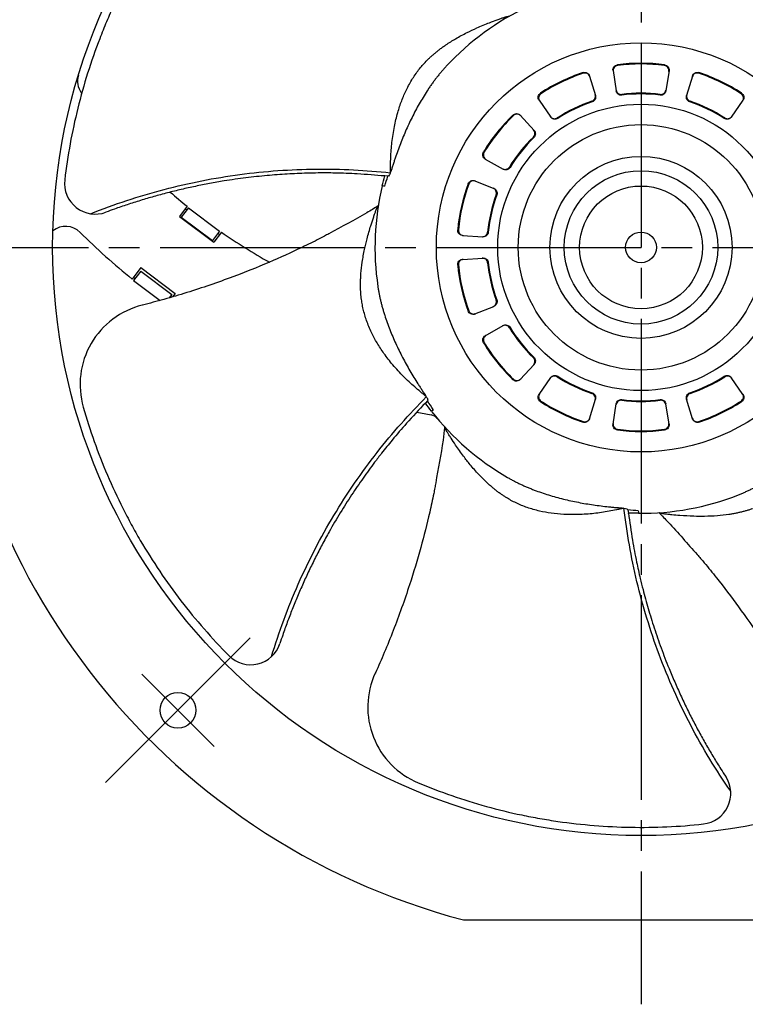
# Model space of a CAD drawing. Header units: millimetres. Extents: x 0 to 594, y 0 to 420.
# Tile 6 of 8: x 386 to 457, y 159 to 255. Entities that reach past the tile are written whole.
import ezdxf

# ---------------------------------------------------------------- set-up
doc = ezdxf.new("R2010")
doc.units = ezdxf.units.MM
doc.linetypes.add('CENTER', pattern=[27, 20, -2, 3, -2])

msp = doc.modelspace()

# ---------------------------------------------------------------- linework, layer by layer
at = {"color": 7, "linetype": 'CENTER'}
for p, q in [((447, 306.5), (447, 158.5)), ((373, 232.5), (521, 232.5)), ((394.674, 180.174), (408.816, 194.316)), ((398.21, 190.781), (405.281, 183.71))]:
    msp.add_line(p, q, dxfattribs=at)
at = {"color": 7}
for p, q in [((444.264, 249.777), (444.576, 247.802)), ((449.736, 249.777), (449.424, 247.802)), ((441.969, 249.254), (442.544, 247.338)), ((452.031, 249.254), (451.456, 247.338)), ((437.038, 246.879), (438.177, 245.235)), ((456.962, 246.879), (455.823, 245.235)), ((435.198, 245.412), (436.548, 243.935)), ((431.786, 241.133), (433.526, 240.146)), ((422.26, 239.456), (421.954, 239.482)), ((430.765, 239.012), (432.621, 238.268)), ((402.632, 236.518), (401.886, 235.527)), ((402.768, 236.365), (402.076, 235.447)), ((402.458, 236.286), (402.618, 236.166)), ((402.768, 236.365), (405.803, 234.079)), ((401.886, 235.527), (405.24, 233)), ((402.076, 235.447), (405.111, 233.16)), ((405.803, 234.079), (405.111, 233.16)), ((405.987, 233.99), (405.24, 233)), ((405.652, 233.879), (405.812, 233.759)), ((429.547, 233.677), (431.543, 233.542)), ((429.547, 231.323), (431.543, 231.458)), ((398.121, 230.532), (397.273, 229.405)), ((398.104, 230.176), (397.412, 229.258)), ((398.104, 230.176), (401.139, 227.889)), ((398.121, 230.532), (401.476, 228.004)), ((397.403, 229.578), (397.562, 229.457)), ((397.412, 229.258), (399.998, 227.309)), ((401.139, 227.889), (400.893, 227.563)), ((401.476, 228.004), (401.213, 227.656)), ((430.765, 225.988), (432.621, 226.732)), ((431.786, 223.867), (433.526, 224.854)), ((435.198, 219.588), (436.548, 221.065)), ((437.038, 218.121), (438.177, 219.765)), ((456.962, 218.121), (455.823, 219.765)), ((441.969, 215.746), (442.544, 217.662)), ((452.031, 215.746), (451.456, 217.662)), ((426.137, 217.494), (425.925, 217.271)), ((444.264, 215.223), (444.576, 217.198)), ((449.736, 215.223), (449.424, 217.198)), ((445.724, 206.833), (445.766, 206.528)), ((429.652, 166.75), (464.348, 166.75))]:
    msp.add_line(p, q, dxfattribs=at)
at = {"color": 7, "flags": 128}
for points in [[(444.693, 250.352), (444.699, 250.317), (444.699, 250.317), (444.704, 250.283)], [(449.296, 250.283), (449.301, 250.317), (449.301, 250.317), (449.307, 250.352)], [(441.353, 249.518), (441.343, 249.551), (441.343, 249.551), (441.333, 249.585)], [(452.667, 249.585), (452.657, 249.551), (452.657, 249.551), (452.647, 249.518)], [(437.176, 247.583), (437.196, 247.554), (437.196, 247.554), (437.216, 247.525)], [(445.122, 247.452), (445.127, 247.418), (445.127, 247.418), (445.133, 247.383)], [(448.867, 247.383), (448.873, 247.418), (448.873, 247.418), (448.878, 247.452)], [(456.784, 247.525), (456.804, 247.554), (456.804, 247.554), (456.824, 247.583)], [(442.225, 246.72), (442.215, 246.753), (442.215, 246.753), (442.205, 246.787)], [(451.795, 246.787), (451.785, 246.753), (451.785, 246.753), (451.775, 246.72)], [(434.528, 245.382), (434.505, 245.408), (434.505, 245.408), (434.481, 245.434)], [(438.82, 245.157), (438.84, 245.128), (438.84, 245.128), (438.86, 245.099)], [(455.14, 245.099), (455.16, 245.128), (455.16, 245.128), (455.18, 245.157)], [(436.528, 243.24), (436.504, 243.265), (436.504, 243.265), (436.481, 243.291)], [(431.605, 241.827), (431.635, 241.81), (431.635, 241.81), (431.666, 241.792)], [(434.139, 240.354), (434.169, 240.337), (434.169, 240.337), (434.199, 240.32)], [(430.174, 238.695), (430.142, 238.708), (430.142, 238.708), (430.109, 238.721)], [(432.905, 237.632), (432.873, 237.645), (432.873, 237.645), (432.84, 237.658)], [(429.083, 234.223), (429.118, 234.221), (429.118, 234.221), (429.152, 234.219)], [(432.005, 233.996), (432.039, 233.994), (432.039, 233.994), (432.074, 233.991)], [(429.152, 230.781), (429.118, 230.779), (429.118, 230.779), (429.083, 230.777)], [(432.074, 231.009), (432.039, 231.006), (432.039, 231.006), (432.005, 231.004)], [(432.84, 227.342), (432.873, 227.355), (432.873, 227.355), (432.905, 227.368)], [(430.109, 226.279), (430.142, 226.292), (430.142, 226.292), (430.174, 226.305)], [(434.199, 224.68), (434.169, 224.663), (434.169, 224.663), (434.139, 224.646)], [(431.666, 223.208), (431.635, 223.19), (431.635, 223.19), (431.605, 223.173)], [(436.481, 221.709), (436.504, 221.735), (436.504, 221.735), (436.528, 221.76)], [(434.481, 219.566), (434.505, 219.592), (434.505, 219.592), (434.528, 219.618)], [(438.86, 219.901), (438.84, 219.872), (438.84, 219.872), (438.82, 219.843)], [(455.18, 219.843), (455.16, 219.872), (455.16, 219.872), (455.14, 219.901)], [(442.205, 218.213), (442.215, 218.247), (442.215, 218.247), (442.225, 218.28)], [(445.133, 217.617), (445.127, 217.582), (445.127, 217.582), (445.122, 217.548)], [(448.878, 217.548), (448.873, 217.582), (448.873, 217.582), (448.867, 217.617)], [(451.775, 218.28), (451.785, 218.247), (451.785, 218.247), (451.795, 218.213)], [(437.216, 217.475), (437.196, 217.446), (437.196, 217.446), (437.176, 217.417)], [(456.824, 217.417), (456.804, 217.446), (456.804, 217.446), (456.784, 217.475)], [(441.333, 215.415), (441.343, 215.449), (441.343, 215.449), (441.353, 215.482)], [(444.704, 214.717), (444.699, 214.683), (444.699, 214.683), (444.693, 214.648)], [(449.307, 214.648), (449.301, 214.683), (449.301, 214.683), (449.296, 214.717)], [(452.647, 215.482), (452.657, 215.449), (452.657, 215.449), (452.667, 215.415)]]:
    msp.add_lwpolyline(points, dxfattribs=at)
at = {"color": 7}
for centre, radius in [((447, 232.5), 57.5), ((447, 232.5), 20), ((447, 232.5), 14), ((447, 232.5), 12), ((447, 232.5), 8.9), ((447, 232.5), 7.5), ((447, 232.5), 6), ((447, 232.5), 1.5), ((401.745, 187.245), 1.75)]:
    msp.add_circle(centre, radius, dxfattribs=at)
for centre, radius, start, end in [((447, 232.5), 68, 104.78016, 255.21984), ((447, 232.5), 26, 115.20177, 137.03465), ((447, 232.5), 18, 82.63722, 97.36278), ((447, 232.5), 17.93, 82.64378, 97.35622), ((393.933, 248.754), 2, 162.97093, 215.15381), ((447, 232.5), 18, 108.3515, 123.07707), ((447, 232.5), 17.93, 108.35806, 123.07051), ((447, 232.5), 17.93, 56.92949, 71.64194), ((447, 232.5), 18, 56.92293, 71.6485), ((437.716, 279.586), 55.55, 215.15381, 215.21819), ((447, 232.5), 15.07, 82.84031, 97.15969), ((447, 232.5), 15, 82.84861, 97.15139), ((447, 232.5), 15.07, 108.5546, 122.87397), ((447, 232.5), 15, 108.56289, 122.86568), ((447, 232.5), 15, 57.13432, 71.43711), ((447, 232.5), 15.07, 57.12603, 71.4454), ((447, 232.5), 18, 134.06579, 148.79135), ((447, 232.5), 17.93, 134.07235, 148.78479), ((447, 232.5), 15.07, 134.26888, 148.58826), ((447, 232.5), 15, 134.27718, 148.57996), ((393.665, 238.752), 3, 173.31415, 290.41046), ((437.716, 279.586), 55.55, 228.62599, 230.83349), ((447, 232.5), 26, 166.63034, 188.46323), ((447, 232.5), 18, 159.78007, 174.50564), ((447, 232.5), 17.93, 159.78664, 174.49908), ((447, 232.5), 15.07, 159.98317, 174.30254), ((447, 232.5), 15, 159.99147, 174.29425), ((390.773, 232.555), 2, 45.05371, 128.69762), ((437.716, 279.586), 64.45, 225.05371, 231.13278), ((437.716, 279.586), 55.55, 235.16651, 240.88329), ((447, 232.5), 18, 185.49436, 200.21993), ((447, 232.5), 17.93, 185.50092, 200.21336), ((447, 232.5), 15.07, 185.69746, 200.01683), ((447, 232.5), 15, 185.70575, 200.00853), ((400.184, 219.085), 8, 103.89442, 195.98898), ((447, 232.5), 15.07, 211.41174, 225.73112), ((447, 232.5), 15, 211.42004, 225.72282), ((447, 232.5), 18, 211.20865, 225.93421), ((447, 232.5), 17.93, 211.21521, 225.92765), ((447, 232.5), 15.07, 237.12603, 251.4454), ((447, 232.5), 15, 237.13432, 251.43711), ((447, 232.5), 15, 288.56289, 302.86568), ((447, 232.5), 15.07, 288.5546, 302.87397), ((447, 232.5), 15, 262.84861, 277.15139), ((447, 232.5), 18, 236.92293, 251.6485), ((447, 232.5), 17.93, 236.92949, 251.64194), ((447, 232.5), 15.07, 262.84031, 277.15969), ((447, 232.5), 17.93, 288.35806, 303.07051), ((447, 232.5), 18, 288.3515, 303.07707), ((437.716, 279.586), 64.45, 258.70249, 259.9767), ((426.325, 215.135), 1, 40.02648, 79.9767), ((447, 232.5), 26, 218.05891, 239.8918), ((447, 232.5), 17.93, 262.64378, 277.35622), ((447, 232.5), 18, 262.63722, 277.36278), ((447, 232.5), 26, 269.48748, 291.32037), ((408.858, 194.699), 3, 224.74272, 341.83903), ((428.299, 187.534), 8, 155.32299, 247.41755), ((452.773, 179.111), 3, 276.17129, 33.2676)]:
    msp.add_arc(centre, radius, start, end, dxfattribs=at)
for points, knots in [([(400.805, 265.377), (399.447, 263.469), (398.206, 261.476), (396.524, 258.355), (395.993, 257.291), (395.243, 255.662), (395.001, 255.112), (394.535, 254.011), (394.312, 253.457), (393.24, 250.677), (392.527, 248.412), (391.389, 243.811), (390.964, 241.477), (390.686, 239.101)], [0.0005162, 0.0005162, 0.0005162, 0.0005162, 0.25, 0.25, 0.375, 0.375, 0.4375, 0.4375, 0.5, 0.5, 0.75, 0.75, 0.9987671, 0.9987671, 0.9987671, 0.9987671]), ([(426.09, 250.788), (426.165, 250.862), (426.318, 251.013), (426.558, 251.233), (426.809, 251.452), (427.073, 251.669), (427.348, 251.883), (427.635, 252.094), (428.139, 252.447), (428.92, 252.935), (429.933, 253.479), (431.041, 253.998), (432.025, 254.406), (432.815, 254.703), (433.278, 254.868), (433.538, 254.958), (433.692, 255.011), (433.761, 255.034), (433.794, 255.044), (433.823, 255.047), (433.864, 255.054), (433.919, 255.065), (434.001, 255.085), (434.08, 255.105), (434.121, 255.113), (434.137, 255.113), (434.146, 255.109), (434.151, 255.107), (434.154, 255.105)], [0, 0, 0, 0, 0.033508, 0.067817, 0.102933, 0.138865, 0.175617, 0.213196, 0.251604, 0.370276, 0.504069, 0.614388, 0.755861, 0.839866, 0.880221, 0.911129, 0.926553, 0.931765, 0.934077, 0.93739, 0.940607, 0.946893, 0.955889, 0.970499, 0.98213, 0.986521, 0.990965, 1, 1, 1, 1]), ([(422.501, 239.8), (422.504, 239.845), (422.509, 239.908), (422.516, 239.986), (422.519, 240.034), (422.521, 240.081), (422.52, 240.127), (422.521, 240.189), (422.52, 240.266), (422.521, 240.39), (422.524, 240.731), (422.548, 241.538), (422.646, 242.801), (422.872, 244.271), (423.197, 245.63), (423.595, 246.827), (423.991, 247.748), (424.359, 248.461), (424.673, 248.996), (425.003, 249.496), (425.35, 249.96), (425.709, 250.392), (425.964, 250.657), (426.09, 250.788)], [0, 0, 0, 0, 0.010861, 0.015124, 0.018824, 0.022472, 0.026262, 0.030005, 0.037474, 0.044946, 0.0599, 0.119877, 0.240885, 0.368887, 0.486803, 0.590542, 0.689139, 0.744783, 0.798827, 0.851319, 0.90231, 0.951853, 1, 1, 1, 1]), ([(444.264, 249.777), (444.243, 249.91), (444.277, 250.049), (444.436, 250.261), (444.56, 250.334), (444.693, 250.352)], [0, 0, 0, 0, 0.5, 0.5, 1, 1, 1, 1]), ([(444.704, 250.283), (444.571, 250.265), (444.448, 250.193), (444.289, 249.98), (444.253, 249.841), (444.274, 249.708)], [0, 0, 0, 0, 0.5, 0.5, 1, 1, 1, 1]), ([(449.726, 249.708), (449.747, 249.841), (449.712, 249.98), (449.553, 250.192), (449.429, 250.265), (449.296, 250.283)], [0, 0, 0, 0, 0.5, 0.5, 1, 1, 1, 1]), ([(449.307, 250.352), (449.44, 250.334), (449.563, 250.262), (449.722, 250.049), (449.757, 249.91), (449.736, 249.777)], [0, 0, 0, 0, 0.5, 0.5, 1, 1, 1, 1]), ([(427.974, 250.22), (427.896, 250.136), (427.739, 249.965), (427.51, 249.7), (427.282, 249.428), (427.058, 249.147), (426.837, 248.859), (426.619, 248.563), (426.404, 248.259), (425.986, 247.646), (425.4, 246.698), (424.693, 245.381), (424.056, 244.027), (423.579, 242.87), (423.227, 241.934), (423.019, 241.345), (422.86, 240.872), (422.764, 240.576), (422.688, 240.339), (422.646, 240.205), (422.619, 240.115), (422.605, 240.068), (422.589, 240.021), (422.571, 239.971), (422.541, 239.898), (422.517, 239.84), (422.501, 239.8)], [0, 0, 0, 0, 0.030434, 0.061114, 0.092042, 0.12322, 0.154649, 0.186329, 0.218263, 0.250452, 0.376747, 0.502035, 0.627187, 0.751292, 0.813542, 0.875325, 0.906255, 0.937083, 0.95252, 0.967937, 0.971896, 0.975853, 0.979901, 0.984224, 0.989011, 1, 1, 1, 1]), ([(441.333, 249.585), (441.46, 249.627), (441.603, 249.615), (441.839, 249.492), (441.93, 249.382), (441.969, 249.254)], [0, 0, 0, 0, 0.5, 0.5, 1, 1, 1, 1]), ([(441.989, 249.187), (441.951, 249.315), (441.859, 249.425), (441.623, 249.548), (441.48, 249.56), (441.353, 249.518)], [0, 0, 0, 0, 0.5, 0.5, 1, 1, 1, 1]), ([(452.647, 249.518), (452.52, 249.56), (452.377, 249.548), (452.141, 249.425), (452.049, 249.315), (452.011, 249.187)], [0, 0, 0, 0, 0.5, 0.5, 1, 1, 1, 1]), ([(452.031, 249.254), (452.07, 249.382), (452.161, 249.492), (452.397, 249.615), (452.54, 249.627), (452.667, 249.585)], [0, 0, 0, 0, 0.5, 0.5, 1, 1, 1, 1]), ([(437.038, 246.879), (436.962, 246.989), (436.933, 247.13), (436.984, 247.39), (437.063, 247.509), (437.176, 247.583)], [0, 0, 0, 0, 0.5, 0.5, 1, 1, 1, 1]), ([(437.216, 247.525), (437.103, 247.452), (437.024, 247.333), (436.973, 247.073), (437.001, 246.932), (437.078, 246.821)], [0, 0, 0, 0, 0.5, 0.5, 1, 1, 1, 1]), ([(442.205, 246.787), (442.327, 246.828), (442.431, 246.917), (442.548, 247.144), (442.562, 247.281), (442.524, 247.405)], [0, 0, 0, 0, 0.5, 0.5, 1, 1, 1, 1]), ([(444.566, 247.871), (444.586, 247.743), (444.657, 247.626), (444.861, 247.472), (444.993, 247.436), (445.122, 247.452)], [0, 0, 0, 0, 0.5, 0.5, 1, 1, 1, 1]), ([(445.133, 247.383), (445.004, 247.367), (444.872, 247.403), (444.668, 247.557), (444.597, 247.674), (444.576, 247.802)], [0, 0, 0, 0, 0.5, 0.5, 1, 1, 1, 1]), ([(449.424, 247.802), (449.403, 247.674), (449.332, 247.557), (449.128, 247.403), (448.996, 247.367), (448.867, 247.383)], [0, 0, 0, 0, 0.5, 0.5, 1, 1, 1, 1]), ([(448.878, 247.452), (449.007, 247.436), (449.139, 247.472), (449.343, 247.626), (449.414, 247.743), (449.434, 247.871)], [0, 0, 0, 0, 0.5, 0.5, 1, 1, 1, 1]), ([(451.476, 247.405), (451.438, 247.281), (451.452, 247.145), (451.569, 246.917), (451.673, 246.828), (451.795, 246.787)], [0, 0, 0, 0, 0.5, 0.5, 1, 1, 1, 1]), ([(456.922, 246.821), (456.999, 246.932), (457.027, 247.072), (456.976, 247.333), (456.897, 247.452), (456.784, 247.525)], [0, 0, 0, 0, 0.5, 0.5, 1, 1, 1, 1]), ([(456.824, 247.583), (456.937, 247.509), (457.016, 247.39), (457.067, 247.13), (457.038, 246.989), (456.962, 246.879)], [0, 0, 0, 0, 0.5, 0.5, 1, 1, 1, 1]), ([(442.544, 247.338), (442.582, 247.214), (442.568, 247.078), (442.451, 246.85), (442.347, 246.761), (442.225, 246.72)], [0, 0, 0, 0, 0.5, 0.5, 1, 1, 1, 1]), ([(451.775, 246.72), (451.653, 246.761), (451.549, 246.85), (451.432, 247.077), (451.418, 247.214), (451.456, 247.338)], [0, 0, 0, 0, 0.5, 0.5, 1, 1, 1, 1]), ([(434.481, 245.434), (434.578, 245.527), (434.712, 245.578), (434.977, 245.57), (435.108, 245.511), (435.198, 245.412)], [0, 0, 0, 0, 0.5, 0.5, 1, 1, 1, 1]), ([(435.245, 245.36), (435.155, 245.459), (435.024, 245.518), (434.759, 245.527), (434.625, 245.476), (434.528, 245.382)], [0, 0, 0, 0, 0.5, 0.5, 1, 1, 1, 1]), ([(438.138, 245.292), (438.211, 245.186), (438.326, 245.111), (438.577, 245.061), (438.712, 245.086), (438.82, 245.157)], [0, 0, 0, 0, 0.5, 0.5, 1, 1, 1, 1]), ([(438.86, 245.099), (438.751, 245.029), (438.617, 245.004), (438.366, 245.054), (438.251, 245.128), (438.177, 245.235)], [0, 0, 0, 0, 0.5, 0.5, 1, 1, 1, 1]), ([(455.823, 245.235), (455.749, 245.128), (455.634, 245.054), (455.383, 245.004), (455.249, 245.029), (455.14, 245.099)], [0, 0, 0, 0, 0.5, 0.5, 1, 1, 1, 1]), ([(455.18, 245.157), (455.288, 245.086), (455.423, 245.061), (455.674, 245.111), (455.789, 245.186), (455.862, 245.292)], [0, 0, 0, 0, 0.5, 0.5, 1, 1, 1, 1]), ([(436.481, 243.291), (436.574, 243.381), (436.628, 243.507), (436.635, 243.763), (436.588, 243.891), (436.501, 243.987)], [0, 0, 0, 0, 0.5, 0.5, 1, 1, 1, 1]), ([(436.548, 243.935), (436.635, 243.84), (436.682, 243.711), (436.675, 243.456), (436.621, 243.33), (436.528, 243.24)], [0, 0, 0, 0, 0.5, 0.5, 1, 1, 1, 1]), ([(431.786, 241.133), (431.669, 241.199), (431.582, 241.313), (431.515, 241.57), (431.535, 241.712), (431.605, 241.827)], [0, 0, 0, 0, 0.5, 0.5, 1, 1, 1, 1]), ([(431.666, 241.792), (431.596, 241.677), (431.576, 241.536), (431.643, 241.279), (431.73, 241.165), (431.847, 241.098)], [0, 0, 0, 0, 0.5, 0.5, 1, 1, 1, 1]), ([(393.213, 235.786), (394.374, 236.256), (395.548, 236.686), (397.942, 237.478), (399.158, 237.839), (402.835, 238.806), (405.315, 239.294), (410.274, 239.957), (412.763, 240.129), (416.457, 240.173), (417.681, 240.151), (420.103, 240.018), (421.302, 239.909), (422.501, 239.8)], [0.0020901, 0.0020901, 0.0020901, 0.0020901, 0.125, 0.125, 0.25, 0.25, 0.5, 0.5, 0.75, 0.75, 0.875, 0.875, 1, 1, 1, 1]), ([(421.952, 239.482), (421.062, 239.557), (419.458, 239.693), (417.285, 239.777), (415.637, 239.781), (414.08, 239.75), (412.412, 239.678), (410.427, 239.53), (408.367, 239.307), (406.497, 239.038), (404.849, 238.751), (403.453, 238.475), (402.077, 238.169), (400.723, 237.836), (399.392, 237.476), (398.084, 237.091), (396.801, 236.682), (395.679, 236.298), (394.987, 236.043), (394.711, 235.941)], [0, 0, 0, 0, 0.098766, 0.1779365, 0.2375522, 0.2775761, 0.3460414, 0.4170026, 0.4904779, 0.5664731, 0.6170819, 0.6670849, 0.7164807, 0.7652673, 0.813443, 0.8610059, 0.9079543, 0.9542867, 0.9849612, 0.9849612, 0.9849612, 0.9849612]), ([(422.501, 239.8), (422.473, 239.704), (422.43, 239.615), (422.34, 239.488), (422.294, 239.453), (422.259, 239.455)], [0, 0, 0, 0, 0.5, 0.5, 1, 1, 1, 1]), ([(433.465, 240.18), (433.578, 240.116), (433.713, 240.099), (433.961, 240.163), (434.071, 240.244), (434.139, 240.354)], [0, 0, 0, 0, 0.5, 0.5, 1, 1, 1, 1]), ([(434.199, 240.32), (434.132, 240.209), (434.022, 240.128), (433.774, 240.064), (433.638, 240.082), (433.526, 240.146)], [0, 0, 0, 0, 0.5, 0.5, 1, 1, 1, 1]), ([(421.919, 239.484), (421.928, 239.483), (421.945, 239.48), (421.952, 239.481), (421.955, 239.482)], [0, 0, 0, 0, 0.5158, 1, 1, 1, 1]), ([(430.109, 238.721), (430.156, 238.847), (430.254, 238.951), (430.497, 239.059), (430.64, 239.062), (430.765, 239.012)], [0, 0, 0, 0, 0.5, 0.5, 1, 1, 1, 1]), ([(430.83, 238.986), (430.705, 239.036), (430.562, 239.033), (430.319, 238.926), (430.221, 238.821), (430.174, 238.695)], [0, 0, 0, 0, 0.5, 0.5, 1, 1, 1, 1]), ([(432.84, 237.658), (432.885, 237.78), (432.879, 237.917), (432.775, 238.15), (432.677, 238.246), (432.557, 238.294)], [0, 0, 0, 0, 0.5, 0.5, 1, 1, 1, 1]), ([(432.621, 238.268), (432.741, 238.219), (432.84, 238.124), (432.944, 237.891), (432.95, 237.754), (432.905, 237.632)], [0, 0, 0, 0, 0.5, 0.5, 1, 1, 1, 1]), ([(421.317, 236.551), (420.95, 236.327), (419.373, 235.369), (417.588, 234.439), (416.205, 233.673), (416.06, 233.592)], [0, 0, 0, 0, 0.213711, 0.917688, 1, 1, 1, 1]), ([(419.665, 227.554), (419.653, 227.659), (419.631, 227.873), (419.608, 228.198), (419.594, 228.531), (419.589, 228.872), (419.593, 229.22), (419.606, 229.576), (419.645, 230.191), (419.75, 231.106), (419.957, 232.237), (420.242, 233.427), (420.536, 234.451), (420.797, 235.253), (420.957, 235.718), (421.048, 235.977), (421.103, 236.131), (421.127, 236.199), (421.14, 236.231), (421.156, 236.256), (421.176, 236.292), (421.202, 236.342), (421.237, 236.418), (421.271, 236.492), (421.291, 236.529), (421.301, 236.542), (421.309, 236.547), (421.314, 236.549), (421.317, 236.551)], [0, 0, 0, 0, 0.033508, 0.067817, 0.102933, 0.138865, 0.175617, 0.213196, 0.251604, 0.370276, 0.504069, 0.614388, 0.755861, 0.839866, 0.880221, 0.911129, 0.926553, 0.931765, 0.934077, 0.93739, 0.940607, 0.946893, 0.955889, 0.970499, 0.98213, 0.986521, 0.990965, 1, 1, 1, 1]), ([(429.547, 233.677), (429.413, 233.686), (429.285, 233.751), (429.113, 233.953), (429.07, 234.09), (429.083, 234.223)], [0, 0, 0, 0, 0.5, 0.5, 1, 1, 1, 1]), ([(429.152, 234.219), (429.14, 234.085), (429.183, 233.949), (429.355, 233.746), (429.483, 233.681), (429.617, 233.672)], [0, 0, 0, 0, 0.5, 0.5, 1, 1, 1, 1]), ([(431.473, 233.547), (431.602, 233.538), (431.732, 233.581), (431.927, 233.746), (431.992, 233.867), (432.005, 233.996)], [0, 0, 0, 0, 0.5, 0.5, 1, 1, 1, 1]), ([(432.074, 233.991), (432.061, 233.863), (431.997, 233.742), (431.802, 233.577), (431.672, 233.533), (431.543, 233.542)], [0, 0, 0, 0, 0.5, 0.5, 1, 1, 1, 1]), ([(416.06, 233.592), (415.894, 233.505), (415.173, 233.128), (413.373, 232.251), (410.571, 230.976), (407.554, 229.768), (404.874, 228.806), (402.627, 228.07), (400.436, 227.423), (398.982, 227.029), (398.273, 226.854), (398.263, 226.851)], [0, 0, 0, 0, 0.0290362, 0.1260912, 0.3105081, 0.5064898, 0.6306013, 0.7533141, 0.8744753, 0.9869132, 0.9885973, 0.9885973, 0.9885973, 0.9885973]), ([(429.083, 230.777), (429.07, 230.91), (429.113, 231.047), (429.285, 231.249), (429.413, 231.314), (429.547, 231.323)], [0, 0, 0, 0, 0.5, 0.5, 1, 1, 1, 1]), ([(429.617, 231.328), (429.483, 231.319), (429.355, 231.254), (429.183, 231.052), (429.14, 230.915), (429.152, 230.781)], [0, 0, 0, 0, 0.5, 0.5, 1, 1, 1, 1]), ([(432.005, 231.004), (431.992, 231.133), (431.928, 231.253), (431.732, 231.419), (431.602, 231.462), (431.473, 231.453)], [0, 0, 0, 0, 0.5, 0.5, 1, 1, 1, 1]), ([(431.543, 231.458), (431.672, 231.467), (431.802, 231.423), (431.997, 231.258), (432.061, 231.137), (432.074, 231.009)], [0, 0, 0, 0, 0.5, 0.5, 1, 1, 1, 1]), ([(421.283, 228.673), (421.301, 228.56), (421.336, 228.331), (421.4, 227.986), (421.471, 227.638), (421.551, 227.288), (421.638, 226.935), (421.734, 226.58), (421.837, 226.223), (422.057, 225.514), (422.432, 224.464), (423.021, 223.091), (423.683, 221.749), (424.29, 220.654), (424.802, 219.796), (425.133, 219.266), (425.403, 218.847), (425.575, 218.587), (425.713, 218.38), (425.792, 218.263), (425.845, 218.185), (425.873, 218.146), (425.9, 218.104), (425.928, 218.059), (425.966, 217.989), (425.997, 217.935), (426.018, 217.897)], [0, 0, 0, 0, 0.030434, 0.061114, 0.092042, 0.12322, 0.154649, 0.186329, 0.218263, 0.250452, 0.376747, 0.502035, 0.627187, 0.751292, 0.813542, 0.875325, 0.906255, 0.937083, 0.95252, 0.967937, 0.971896, 0.975853, 0.979901, 0.984224, 0.989011, 1, 1, 1, 1]), ([(426.018, 217.897), (425.985, 217.928), (425.938, 217.971), (425.882, 218.025), (425.846, 218.058), (425.811, 218.088), (425.774, 218.116), (425.726, 218.156), (425.665, 218.203), (425.569, 218.281), (425.305, 218.496), (424.688, 219.018), (423.762, 219.882), (422.754, 220.975), (421.894, 222.076), (421.206, 223.134), (420.732, 224.018), (420.405, 224.75), (420.182, 225.329), (419.998, 225.899), (419.851, 226.46), (419.737, 227.009), (419.688, 227.374), (419.665, 227.554)], [0, 0, 0, 0, 0.010861, 0.015124, 0.018824, 0.022472, 0.026262, 0.030005, 0.037474, 0.044946, 0.0599, 0.119877, 0.240885, 0.368887, 0.486803, 0.590542, 0.689139, 0.744783, 0.798827, 0.851319, 0.90231, 0.951853, 1, 1, 1, 1]), ([(432.557, 226.706), (432.677, 226.754), (432.775, 226.85), (432.879, 227.083), (432.885, 227.22), (432.84, 227.342)], [0, 0, 0, 0, 0.5, 0.5, 1, 1, 1, 1]), ([(432.905, 227.368), (432.95, 227.246), (432.944, 227.109), (432.84, 226.876), (432.741, 226.781), (432.621, 226.732)], [0, 0, 0, 0, 0.5, 0.5, 1, 1, 1, 1]), ([(430.765, 225.988), (430.64, 225.938), (430.497, 225.941), (430.254, 226.048), (430.156, 226.153), (430.109, 226.279)], [0, 0, 0, 0, 0.5, 0.5, 1, 1, 1, 1]), ([(430.174, 226.305), (430.221, 226.179), (430.319, 226.075), (430.562, 225.967), (430.705, 225.964), (430.83, 226.014)], [0, 0, 0, 0, 0.5, 0.5, 1, 1, 1, 1]), ([(434.139, 224.646), (434.071, 224.756), (433.961, 224.837), (433.713, 224.901), (433.578, 224.884), (433.465, 224.82)], [0, 0, 0, 0, 0.5, 0.5, 1, 1, 1, 1]), ([(433.526, 224.854), (433.638, 224.918), (433.774, 224.936), (434.022, 224.872), (434.132, 224.791), (434.199, 224.68)], [0, 0, 0, 0, 0.5, 0.5, 1, 1, 1, 1]), ([(431.605, 223.173), (431.535, 223.288), (431.515, 223.43), (431.582, 223.687), (431.669, 223.801), (431.786, 223.867)], [0, 0, 0, 0, 0.5, 0.5, 1, 1, 1, 1]), ([(431.847, 223.902), (431.73, 223.835), (431.643, 223.722), (431.576, 223.465), (431.596, 223.323), (431.666, 223.208)], [0, 0, 0, 0, 0.5, 0.5, 1, 1, 1, 1]), ([(436.501, 221.013), (436.588, 221.109), (436.635, 221.237), (436.628, 221.493), (436.574, 221.619), (436.481, 221.709)], [0, 0, 0, 0, 0.5, 0.5, 1, 1, 1, 1]), ([(436.528, 221.76), (436.621, 221.67), (436.675, 221.545), (436.682, 221.289), (436.635, 221.16), (436.548, 221.065)], [0, 0, 0, 0, 0.5, 0.5, 1, 1, 1, 1]), ([(435.198, 219.588), (435.108, 219.489), (434.977, 219.43), (434.712, 219.422), (434.578, 219.473), (434.481, 219.566)], [0, 0, 0, 0, 0.5, 0.5, 1, 1, 1, 1]), ([(434.528, 219.618), (434.625, 219.524), (434.759, 219.473), (435.024, 219.481), (435.155, 219.541), (435.245, 219.64)], [0, 0, 0, 0, 0.5, 0.5, 1, 1, 1, 1]), ([(438.82, 219.843), (438.712, 219.914), (438.577, 219.939), (438.326, 219.889), (438.211, 219.814), (438.138, 219.708)], [0, 0, 0, 0, 0.5, 0.5, 1, 1, 1, 1]), ([(438.177, 219.765), (438.251, 219.872), (438.366, 219.946), (438.617, 219.996), (438.751, 219.971), (438.86, 219.901)], [0, 0, 0, 0, 0.5, 0.5, 1, 1, 1, 1]), ([(455.14, 219.901), (455.249, 219.971), (455.383, 219.996), (455.634, 219.946), (455.749, 219.872), (455.823, 219.765)], [0, 0, 0, 0, 0.5, 0.5, 1, 1, 1, 1]), ([(455.862, 219.708), (455.789, 219.814), (455.674, 219.889), (455.423, 219.939), (455.288, 219.914), (455.18, 219.843)], [0, 0, 0, 0, 0.5, 0.5, 1, 1, 1, 1]), ([(410.895, 192.497), (411.251, 193.697), (411.648, 194.883), (412.52, 197.249), (412.997, 198.425), (414.533, 201.902), (415.697, 204.145), (418.271, 208.436), (419.689, 210.489), (421.958, 213.404), (422.738, 214.347), (424.352, 216.158), (425.185, 217.028), (426.018, 217.897)], [0.0020901, 0.0020901, 0.0020901, 0.0020901, 0.125, 0.125, 0.25, 0.25, 0.5, 0.5, 0.75, 0.75, 0.875, 0.875, 1, 1, 1, 1]), ([(426.018, 217.897), (426.075, 217.815), (426.118, 217.727), (426.161, 217.577), (426.16, 217.519), (426.136, 217.493)], [0, 0, 0, 0, 0.5, 0.5, 1, 1, 1, 1]), ([(437.176, 217.417), (437.063, 217.491), (436.984, 217.61), (436.933, 217.87), (436.962, 218.011), (437.038, 218.121)], [0, 0, 0, 0, 0.5, 0.5, 1, 1, 1, 1]), ([(437.078, 218.179), (437.001, 218.068), (436.973, 217.928), (437.024, 217.667), (437.103, 217.548), (437.216, 217.475)], [0, 0, 0, 0, 0.5, 0.5, 1, 1, 1, 1]), ([(442.524, 217.595), (442.562, 217.719), (442.548, 217.855), (442.431, 218.083), (442.327, 218.172), (442.205, 218.213)], [0, 0, 0, 0, 0.5, 0.5, 1, 1, 1, 1]), ([(442.225, 218.28), (442.347, 218.239), (442.451, 218.15), (442.568, 217.923), (442.582, 217.786), (442.544, 217.662)], [0, 0, 0, 0, 0.5, 0.5, 1, 1, 1, 1]), ([(445.122, 217.548), (444.993, 217.564), (444.861, 217.528), (444.657, 217.374), (444.586, 217.257), (444.566, 217.129)], [0, 0, 0, 0, 0.5, 0.5, 1, 1, 1, 1]), ([(444.576, 217.198), (444.597, 217.326), (444.668, 217.443), (444.872, 217.597), (445.004, 217.633), (445.133, 217.617)], [0, 0, 0, 0, 0.5, 0.5, 1, 1, 1, 1]), ([(448.867, 217.617), (448.996, 217.633), (449.128, 217.597), (449.332, 217.443), (449.403, 217.326), (449.424, 217.198)], [0, 0, 0, 0, 0.5, 0.5, 1, 1, 1, 1]), ([(449.434, 217.129), (449.414, 217.257), (449.343, 217.374), (449.139, 217.528), (449.007, 217.564), (448.878, 217.548)], [0, 0, 0, 0, 0.5, 0.5, 1, 1, 1, 1]), ([(451.456, 217.662), (451.418, 217.786), (451.432, 217.922), (451.549, 218.15), (451.653, 218.239), (451.775, 218.28)], [0, 0, 0, 0, 0.5, 0.5, 1, 1, 1, 1]), ([(451.795, 218.213), (451.673, 218.172), (451.569, 218.083), (451.452, 217.856), (451.438, 217.719), (451.476, 217.595)], [0, 0, 0, 0, 0.5, 0.5, 1, 1, 1, 1]), ([(456.784, 217.475), (456.897, 217.548), (456.976, 217.667), (457.027, 217.927), (456.999, 218.068), (456.922, 218.179)], [0, 0, 0, 0, 0.5, 0.5, 1, 1, 1, 1]), ([(456.962, 218.121), (457.038, 218.011), (457.067, 217.87), (457.016, 217.61), (456.937, 217.491), (456.824, 217.417)], [0, 0, 0, 0, 0.5, 0.5, 1, 1, 1, 1]), ([(392.493, 216.882), (393.139, 214.63), (393.923, 212.417), (395.315, 209.156), (395.815, 208.078), (396.622, 206.476), (396.9, 205.944), (397.471, 204.893), (397.764, 204.373), (399.27, 201.802), (400.596, 199.832), (403.484, 196.074), (405.044, 194.286), (406.727, 192.588)], [0.0005162, 0.0005162, 0.0005162, 0.0005162, 0.25, 0.25, 0.375, 0.375, 0.4375, 0.4375, 0.5, 0.5, 0.75, 0.75, 0.9987671, 0.9987671, 0.9987671, 0.9987671]), ([(425.924, 217.27), (425.31, 216.621), (424.204, 215.451), (422.784, 213.805), (421.753, 212.519), (420.807, 211.283), (419.823, 209.934), (418.7, 208.289), (417.591, 206.539), (416.635, 204.91), (415.832, 203.443), (415.178, 202.178), (414.559, 200.912), (413.975, 199.646), (413.427, 198.381), (412.912, 197.119), (412.432, 195.86), (412.032, 194.743), (411.8, 194.043), (411.709, 193.764)], [0, 0, 0, 0, 0.098766, 0.1779365, 0.2375522, 0.2775761, 0.3460414, 0.4170026, 0.4904779, 0.5664731, 0.6170819, 0.6670849, 0.7164807, 0.7652673, 0.813443, 0.8610059, 0.9079543, 0.9542867, 0.9849612, 0.9849612, 0.9849612, 0.9849612]), ([(425.902, 217.245), (425.908, 217.251), (425.921, 217.263), (425.925, 217.269), (425.926, 217.272)], [0, 0, 0, 0, 0.515798, 1, 1, 1, 1]), ([(441.969, 215.746), (441.93, 215.618), (441.839, 215.508), (441.603, 215.385), (441.46, 215.373), (441.333, 215.415)], [0, 0, 0, 0, 0.5, 0.5, 1, 1, 1, 1]), ([(441.353, 215.482), (441.48, 215.44), (441.623, 215.452), (441.859, 215.575), (441.951, 215.685), (441.989, 215.813)], [0, 0, 0, 0, 0.5, 0.5, 1, 1, 1, 1]), ([(452.011, 215.813), (452.049, 215.685), (452.141, 215.575), (452.377, 215.452), (452.52, 215.44), (452.647, 215.482)], [0, 0, 0, 0, 0.5, 0.5, 1, 1, 1, 1]), ([(452.667, 215.415), (452.54, 215.373), (452.397, 215.385), (452.161, 215.508), (452.07, 215.618), (452.031, 215.746)], [0, 0, 0, 0, 0.5, 0.5, 1, 1, 1, 1]), ([(427.82, 214.946), (427.766, 214.52), (427.532, 212.689), (427.146, 210.713), (426.883, 209.154), (426.855, 208.991)], [0, 0, 0, 0, 0.213711, 0.917688, 1, 1, 1, 1]), ([(433.824, 208.044), (433.734, 208.101), (433.553, 208.217), (433.285, 208.402), (433.016, 208.598), (432.746, 208.807), (432.476, 209.027), (432.206, 209.26), (431.75, 209.673), (431.1, 210.326), (430.344, 211.193), (429.592, 212.157), (428.975, 213.026), (428.511, 213.73), (428.246, 214.145), (428.101, 214.378), (428.015, 214.516), (427.977, 214.578), (427.959, 214.608), (427.95, 214.636), (427.935, 214.674), (427.911, 214.726), (427.874, 214.801), (427.837, 214.873), (427.82, 214.912), (427.817, 214.928), (427.818, 214.937), (427.819, 214.942), (427.82, 214.946)], [0, 0, 0, 0, 0.033508, 0.067817, 0.102933, 0.138865, 0.175617, 0.213196, 0.251604, 0.370276, 0.504069, 0.614388, 0.755861, 0.839866, 0.880221, 0.911129, 0.926553, 0.931765, 0.934077, 0.93739, 0.940607, 0.946893, 0.955889, 0.970499, 0.98213, 0.986521, 0.990965, 1, 1, 1, 1]), ([(444.693, 214.648), (444.56, 214.666), (444.437, 214.738), (444.278, 214.951), (444.243, 215.09), (444.264, 215.223)], [0, 0, 0, 0, 0.5, 0.5, 1, 1, 1, 1]), ([(444.274, 215.292), (444.253, 215.159), (444.288, 215.02), (444.447, 214.808), (444.571, 214.735), (444.704, 214.717)], [0, 0, 0, 0, 0.5, 0.5, 1, 1, 1, 1]), ([(449.296, 214.717), (449.429, 214.735), (449.552, 214.807), (449.711, 215.02), (449.747, 215.159), (449.726, 215.292)], [0, 0, 0, 0, 0.5, 0.5, 1, 1, 1, 1]), ([(449.736, 215.223), (449.757, 215.09), (449.723, 214.951), (449.564, 214.739), (449.44, 214.666), (449.307, 214.648)], [0, 0, 0, 0, 0.5, 0.5, 1, 1, 1, 1]), ([(456.453, 208.279), (456.56, 208.322), (456.775, 208.408), (457.097, 208.546), (457.42, 208.693), (457.744, 208.849), (458.069, 209.013), (458.394, 209.185), (458.719, 209.365), (459.361, 209.737), (460.301, 210.336), (461.509, 211.216), (462.67, 212.16), (463.602, 212.995), (464.325, 213.685), (464.768, 214.126), (465.116, 214.483), (465.332, 214.708), (465.503, 214.889), (465.599, 214.992), (465.663, 215.061), (465.696, 215.096), (465.73, 215.132), (465.768, 215.169), (465.827, 215.222), (465.873, 215.264), (465.906, 215.293)], [0, 0, 0, 0, 0.030434, 0.061114, 0.092042, 0.12322, 0.154649, 0.186329, 0.218263, 0.250452, 0.376747, 0.502035, 0.627187, 0.751292, 0.813542, 0.875325, 0.906255, 0.937083, 0.95252, 0.967937, 0.971896, 0.975853, 0.979901, 0.984224, 0.989011, 1, 1, 1, 1]), ([(433.958, 210.008), (434.058, 209.951), (434.259, 209.836), (434.568, 209.671), (434.884, 209.51), (435.208, 209.354), (435.538, 209.202), (435.875, 209.055), (436.219, 208.913), (436.91, 208.643), (437.965, 208.282), (439.405, 207.886), (440.868, 207.567), (442.102, 207.358), (443.092, 207.224), (443.713, 207.152), (444.209, 207.103), (444.519, 207.074), (444.768, 207.054), (444.908, 207.043), (445.002, 207.035), (445.05, 207.032), (445.099, 207.028), (445.152, 207.021), (445.23, 207.008), (445.292, 206.998), (445.335, 206.991)], [0, 0, 0, 0, 0.030434, 0.061114, 0.092042, 0.12322, 0.154649, 0.186329, 0.218263, 0.250452, 0.376747, 0.502035, 0.627187, 0.751292, 0.813542, 0.875325, 0.906255, 0.937083, 0.95252, 0.967937, 0.971896, 0.975853, 0.979901, 0.984224, 0.989011, 1, 1, 1, 1]), ([(426.855, 208.991), (426.819, 208.807), (426.665, 208.008), (426.229, 206.054), (425.478, 203.068), (424.542, 199.956), (423.623, 197.261), (422.797, 195.046), (421.937, 192.929), (421.338, 191.547), (421.034, 190.884), (421.029, 190.874)], [0, 0, 0, 0, 0.0290362, 0.1260912, 0.3105081, 0.5064898, 0.6306013, 0.7533141, 0.8744753, 0.9869132, 0.9885973, 0.9885973, 0.9885973, 0.9885973]), ([(445.335, 206.991), (445.29, 206.984), (445.228, 206.974), (445.15, 206.964), (445.102, 206.956), (445.056, 206.948), (445.011, 206.937), (444.951, 206.924), (444.875, 206.906), (444.755, 206.879), (444.422, 206.807), (443.629, 206.65), (442.376, 206.465), (440.893, 206.358), (439.496, 206.373), (438.241, 206.494), (437.254, 206.675), (436.478, 206.875), (435.886, 207.062), (435.325, 207.273), (434.795, 207.508), (434.294, 207.761), (433.979, 207.951), (433.824, 208.044)], [0, 0, 0, 0, 0.010861, 0.015124, 0.018824, 0.022472, 0.026262, 0.030005, 0.037474, 0.044946, 0.0599, 0.119877, 0.240885, 0.368887, 0.486803, 0.590542, 0.689139, 0.744783, 0.798827, 0.851319, 0.90231, 0.951853, 1, 1, 1, 1]), ([(455.765, 179.33), (455.048, 180.357), (454.368, 181.407), (453.063, 183.564), (452.44, 184.67), (450.68, 188.039), (449.652, 190.348), (447.902, 195.036), (447.181, 197.424), (446.316, 201.015), (446.065, 202.213), (445.656, 204.604), (445.495, 205.798), (445.335, 206.991)], [0.0020901, 0.0020901, 0.0020901, 0.0020901, 0.125, 0.125, 0.25, 0.25, 0.5, 0.5, 0.75, 0.75, 0.875, 0.875, 1, 1, 1, 1]), ([(445.335, 206.991), (445.434, 206.984), (445.53, 206.963), (445.674, 206.903), (445.719, 206.866), (445.724, 206.832)], [0, 0, 0, 0, 0.5, 0.5, 1, 1, 1, 1]), ([(445.772, 206.493), (445.772, 206.502), (445.77, 206.52), (445.768, 206.526), (445.766, 206.529)], [0, 0, 0, 0, 0.5158002, 1, 1, 1, 1]), ([(445.767, 206.527), (445.892, 205.642), (446.116, 204.048), (446.518, 201.911), (446.881, 200.303), (447.257, 198.793), (447.699, 197.182), (448.284, 195.279), (448.96, 193.321), (449.639, 191.558), (450.285, 190.015), (450.865, 188.715), (451.469, 187.442), (452.096, 186.196), (452.743, 184.978), (453.409, 183.789), (454.094, 182.629), (454.717, 181.62), (455.12, 181.002), (455.281, 180.757)], [0, 0, 0, 0, 0.098766, 0.1779365, 0.2375522, 0.2775761, 0.3460414, 0.4170026, 0.4904779, 0.5664731, 0.6170819, 0.6670849, 0.7164807, 0.7652673, 0.813443, 0.8610059, 0.9079543, 0.9542867, 0.9849612, 0.9849612, 0.9849612, 0.9849612]), ([(457.905, 206.951), (457.805, 206.916), (457.601, 206.847), (457.29, 206.752), (456.968, 206.664), (456.637, 206.584), (456.296, 206.51), (455.946, 206.444), (455.338, 206.345), (454.423, 206.244), (453.274, 206.193), (452.051, 206.206), (450.987, 206.266), (450.147, 206.341), (449.658, 206.393), (449.385, 206.425), (449.223, 206.444), (449.151, 206.453), (449.117, 206.458), (449.089, 206.468), (449.05, 206.48), (448.995, 206.494), (448.913, 206.511), (448.833, 206.528), (448.792, 206.539), (448.778, 206.546), (448.772, 206.553), (448.768, 206.557), (448.766, 206.56)], [0, 0, 0, 0, 0.033508, 0.067817, 0.102933, 0.138865, 0.175617, 0.213196, 0.251604, 0.370276, 0.504069, 0.614388, 0.755861, 0.839866, 0.880221, 0.911129, 0.926553, 0.931765, 0.934077, 0.93739, 0.940607, 0.946893, 0.955889, 0.970499, 0.98213, 0.986521, 0.990965, 1, 1, 1, 1]), ([(448.766, 206.56), (449.065, 206.252), (450.351, 204.927), (451.655, 203.394), (452.709, 202.216), (452.82, 202.092)], [0, 0, 0, 0, 0.213711, 0.917688, 1, 1, 1, 1]), ([(452.82, 202.092), (452.942, 201.95), (453.47, 201.331), (454.726, 199.772), (456.592, 197.323), (458.441, 194.651), (459.975, 192.252), (461.192, 190.225), (462.311, 188.233), (463.019, 186.903), (463.347, 186.251), (463.352, 186.242)], [0, 0, 0, 0, 0.0290362, 0.1260912, 0.3105081, 0.5064898, 0.6306013, 0.7533141, 0.8744753, 0.9869132, 0.9885973, 0.9885973, 0.9885973, 0.9885973]), ([(425.227, 180.147), (427.389, 179.248), (429.608, 178.481), (433.026, 177.536), (434.181, 177.255), (435.936, 176.887), (436.525, 176.773), (437.703, 176.564), (438.292, 176.469), (441.242, 176.043), (443.609, 175.852), (448.347, 175.767), (450.717, 175.871), (453.095, 176.129)], [0.0005162, 0.0005162, 0.0005162, 0.0005162, 0.25, 0.25, 0.375, 0.375, 0.4375, 0.4375, 0.5, 0.5, 0.75, 0.75, 0.9987671, 0.9987671, 0.9987671, 0.9987671])]:
    msp.add_open_spline(points, degree=3, knots=knots, dxfattribs=at)
for points in [[(421.705, 238.512), (421.782, 238.837), (421.865, 239.16), (421.955, 239.482)], [(421.952, 238.487), (422.048, 238.812), (422.151, 239.135), (422.259, 239.456)], [(421.952, 238.487), (421.87, 238.495), (421.787, 238.504), (421.705, 238.512)], [(426.528, 216.472), (426.322, 216.735), (426.122, 217.001), (425.926, 217.272)], [(426.702, 216.65), (426.508, 216.927), (426.319, 217.209), (426.136, 217.494)], [(426.702, 216.65), (426.644, 216.591), (426.586, 216.531), (426.528, 216.472)], [(446.737, 206.748), (446.399, 206.769), (446.061, 206.797), (445.724, 206.832)], [(446.767, 206.501), (446.433, 206.504), (446.1, 206.513), (445.766, 206.529)], [(446.737, 206.748), (446.747, 206.666), (446.757, 206.583), (446.767, 206.501)]]:
    msp.add_open_spline(points, degree=3, dxfattribs=at)

doc.saveas('drawing.dxf')
